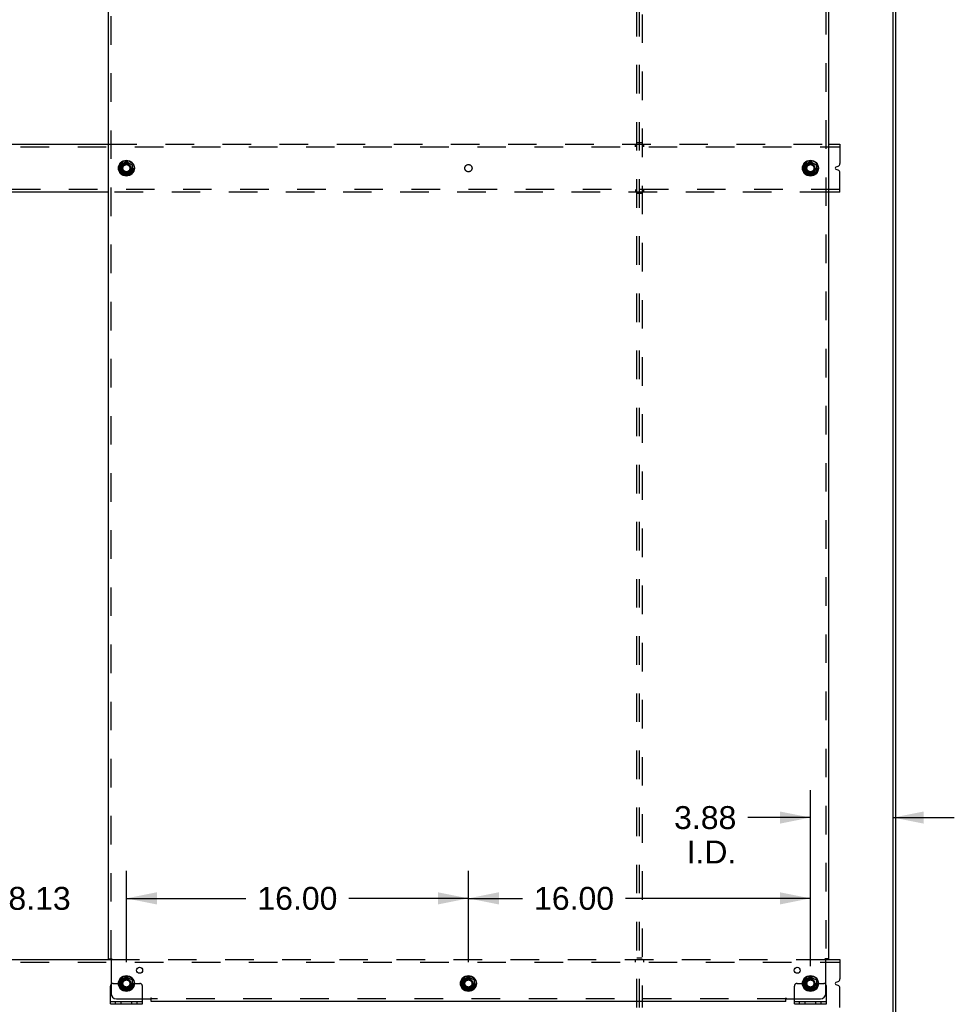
# Model space of a CAD drawing. Header units: inches. Extents: x 0 to 243, y 0 to 157.
# Tile 20 of 27: x 154 to 198, y 53 to 99. Entities that reach past the tile are written whole.
import ezdxf

# ---------------------------------------------------------------- set-up
doc = ezdxf.new("R2010")
doc.units = ezdxf.units.IN
doc.header["$LTSCALE"] = 13.357143
doc.header["$MEASUREMENT"] = 0
doc.linetypes.add('DOT', pattern=[0.2, 0.1, -0.1])
doc.linetypes.add('HIDDEN', pattern=[0.2, 0.1, -0.1])
doc.layers.get('0').update_dxf_attribs({"linetype": 'CONTINUOUS'})
for name, color, linetype in [('DEFAULT_2', 8, 'HIDDEN'), ('DIMENSIONS', 7, 'CONTINUOUS'), ('SUBPANELS', 7, 'CONTINUOUS')]:
    doc.layers.add(name, color=color, linetype=linetype)
doc.styles.get("Standard").update_dxf_attribs({"font": 'arial.ttf'})
doc.dimstyles.new('DIMSTYLE_1', dxfattribs={"dimtxt": 1.071429, "dimasz": 1.428571, "dimexe": 0.09, "dimexo": 0.07, "dimgap": 0.0375, "dimtad": 0, "dimtih": 1, "dimtoh": 1, "dimzin": 4, "dimdsep": 46, "dimtxsty": 'Standard', "dimblk": '_FILLED', "dimblk1": '_FILLED', "dimblk2": '_FILLED', "dimcen": 0.09, "dimazin": 1, "dimtfac": 1, "dimtdec": 3, "dimtofl": 0, "dimtmove": 0, "dimatfit": 3, "dimldrblk": '_FILLED', "dimfxl": 0, "dimtolj": 1, "dimtzin": 4, "dimarcsym": 0})

# ---------------------------------------------------------------- blocks, each defined once
blk = doc.blocks.new('_FILLED')
at = {"color": 0, "linetype": 'ByBlock'}
blk.add_solid([(0, 0), (-1, 0.2), (-1, -0.2)], dxfattribs=at)
blk = doc.blocks.new('*D5')
at = {"layer": 'DIMENSIONS', "color": 2, "linetype": 'Continuous'}
for p, q in [((191.166, 54.277), (191.166, 62.518)), ((195.041, 59.009), (195.041, 62.518)), ((191.166, 61.233), (188.237, 61.233)), ((195.041, 61.233), (197.898, 61.233))]:
    blk.add_line(p, q, dxfattribs=at)
at = {"layer": 'DIMENSIONS', "color": 2, "linetype": 'Continuous', "xscale": 1.4285714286, "yscale": 1.4285714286, "zscale": 1.4285714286}
blk.add_blockref('_FILLED', (191.166, 61.233), dxfattribs=at)
at = {"layer": 'DIMENSIONS', "color": 2, "linetype": 'Continuous', "xscale": 1.4285714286, "yscale": 1.4285714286, "zscale": 1.4285714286, "rotation": 180}
blk.add_blockref('_FILLED', (195.041, 61.233), dxfattribs=at)
at = {"layer": 'DIMENSIONS', "color": 2, "linetype": 'Continuous', "insert": (187.701, 61.768), "char_height": 1.0714, "width": 2.91158, "attachment_point": 3, "line_spacing_factor": 0.9}
blk.add_mtext('3.88\\PI.D.', dxfattribs=at)
blk = doc.blocks.new('*D14')
at = {"layer": 'DIMENSIONS', "color": 2, "linetype": 'Continuous'}
for p, q in [((175.166, 54.475), (175.166, 58.741)), ((191.166, 54.475), (191.166, 58.741)), ((175.166, 57.455), (177.701, 57.455)), ((191.166, 57.455), (182.516, 57.455))]:
    blk.add_line(p, q, dxfattribs=at)
at = {"layer": 'DIMENSIONS', "color": 2, "linetype": 'Continuous', "xscale": 1.4285714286, "yscale": 1.4285714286, "zscale": 1.4285714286, "rotation": 180}
blk.add_blockref('_FILLED', (175.166, 57.455), dxfattribs=at)
at = {"layer": 'DIMENSIONS', "color": 2, "linetype": 'Continuous', "xscale": 1.4285714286, "yscale": 1.4285714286, "zscale": 1.4285714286}
blk.add_blockref('_FILLED', (191.166, 57.455), dxfattribs=at)
at = {"layer": 'DIMENSIONS', "color": 2, "linetype": 'Continuous', "insert": (180.109, 57.991), "char_height": 1.0714, "width": 3.74403, "attachment_point": 2, "line_spacing_factor": 0.9}
blk.add_mtext('16.00', dxfattribs=at)
blk = doc.blocks.new('*D15')
at = {"layer": 'DIMENSIONS', "color": 2, "linetype": 'Continuous'}
for p, q in [((159.166, 54.475), (159.166, 58.741)), ((175.166, 54.475), (175.166, 58.741)), ((159.166, 57.455), (164.758, 57.455)), ((175.166, 57.455), (169.573, 57.455))]:
    blk.add_line(p, q, dxfattribs=at)
at = {"layer": 'DIMENSIONS', "color": 2, "linetype": 'Continuous', "xscale": 1.4285714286, "yscale": 1.4285714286, "zscale": 1.4285714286, "rotation": 180}
blk.add_blockref('_FILLED', (159.166, 57.455), dxfattribs=at)
at = {"layer": 'DIMENSIONS', "color": 2, "linetype": 'Continuous', "xscale": 1.4285714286, "yscale": 1.4285714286, "zscale": 1.4285714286}
blk.add_blockref('_FILLED', (175.166, 57.455), dxfattribs=at)
at = {"layer": 'DIMENSIONS', "color": 2, "linetype": 'Continuous', "insert": (167.166, 57.991), "char_height": 1.0714, "width": 3.74403, "attachment_point": 2, "line_spacing_factor": 0.9}
blk.add_mtext('16.00', dxfattribs=at)
blk = doc.blocks.new('*D16')
at = {"layer": 'DIMENSIONS', "color": 2, "linetype": 'Continuous'}
for p, q in [((151.041, 54.475), (151.041, 58.741)), ((159.166, 54.475), (159.166, 58.741)), ((151.041, 57.455), (148.184, 57.455)), ((159.166, 57.455), (162.023, 57.455))]:
    blk.add_line(p, q, dxfattribs=at)
at = {"layer": 'DIMENSIONS', "color": 2, "linetype": 'Continuous', "xscale": 1.4285714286, "yscale": 1.4285714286, "zscale": 1.4285714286}
blk.add_blockref('_FILLED', (151.041, 57.455), dxfattribs=at)
at = {"layer": 'DIMENSIONS', "color": 2, "linetype": 'Continuous', "xscale": 1.4285714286, "yscale": 1.4285714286, "zscale": 1.4285714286, "rotation": 180}
blk.add_blockref('_FILLED', (159.166, 57.455), dxfattribs=at)
at = {"layer": 'DIMENSIONS', "color": 2, "linetype": 'Continuous', "insert": (155.103, 57.991), "char_height": 1.0714, "width": 2.91158, "attachment_point": 2, "line_spacing_factor": 0.9}
blk.add_mtext('8.13', dxfattribs=at)

msp = doc.modelspace()

# ---------------------------------------------------------------- linework, layer by layer
at = {"color": 7, "linetype": 'Continuous'}
for p, q in [((195.041, 44.725), (195.041, 134.475)), ((195.166, 44.725), (195.166, 134.475)), ((151.885, 92.725), (158.322, 92.725)), ((192.01, 92.725), (192.541, 92.725)), ((192.541, 92.725), (192.541, 91.812)), ((158.888, 91.754), (158.888, 91.446)), ((158.893, 91.763), (159.161, 91.918)), ((159.171, 91.918), (159.438, 91.763)), ((159.443, 91.754), (159.443, 91.446)), ((190.888, 91.754), (190.888, 91.446)), ((190.893, 91.763), (191.161, 91.918)), ((191.171, 91.918), (191.438, 91.763)), ((191.443, 91.754), (191.443, 91.446)), ((192.369, 91.658), (192.464, 91.697)), ((159.161, 91.283), (158.893, 91.437)), ((159.438, 91.437), (159.171, 91.283)), ((191.161, 91.283), (190.893, 91.437)), ((191.438, 91.437), (191.171, 91.283)), ((192.464, 91.503), (192.369, 91.542)), ((192.541, 90.475), (192.541, 91.388)), ((158.322, 90.475), (151.885, 90.475)), ((192.541, 90.475), (192.01, 90.475)), ((151.764, 54.6), (158.443, 54.6)), ((191.889, 54.6), (192.541, 54.6)), ((192.541, 54.6), (192.541, 53.687)), ((158.888, 53.629), (158.888, 53.321)), ((158.893, 53.638), (159.161, 53.793)), ((159.171, 53.793), (159.438, 53.638)), ((159.443, 53.629), (159.443, 53.321)), ((174.888, 53.629), (174.888, 53.321)), ((174.893, 53.638), (175.161, 53.793)), ((175.171, 53.793), (175.438, 53.638)), ((175.443, 53.629), (175.443, 53.321)), ((190.888, 53.629), (190.888, 53.321)), ((190.893, 53.638), (191.161, 53.793)), ((191.171, 53.793), (191.438, 53.638)), ((191.443, 53.629), (191.443, 53.321)), ((192.369, 53.533), (192.464, 53.572)), ((192.464, 53.378), (192.369, 53.417)), ((159.161, 53.158), (158.893, 53.312)), ((159.438, 53.312), (159.171, 53.158)), ((175.161, 53.158), (174.893, 53.312)), ((175.438, 53.312), (175.171, 53.158)), ((191.161, 53.158), (190.893, 53.312)), ((191.438, 53.312), (191.171, 53.158)), ((192.541, 52.35), (192.541, 53.263)), ((158.416, 52.527), (158.416, 52.631)), ((158.416, 52.527), (159.916, 52.527)), ((159.916, 52.527), (159.916, 52.631)), ((190.416, 52.527), (190.416, 52.631)), ((190.416, 52.527), (191.916, 52.527)), ((191.916, 52.527), (191.916, 52.631))]:
    msp.add_line(p, q, dxfattribs=at)
at = {"color": 3, "linetype": 'Continuous'}
for p, q in [((158.416, 52.631), (158.416, 53.35)), ((191.916, 52.631), (191.916, 53.35)), ((158.416, 52.631), (159.916, 52.631)), ((159.916, 52.631), (159.916, 52.756)), ((190.416, 52.631), (190.416, 52.756)), ((190.416, 52.631), (191.916, 52.631))]:
    msp.add_line(p, q, dxfattribs=at)
at = {"color": 7, "linetype": 'Continuous'}
for centre, radius in [((159.166, 91.6), 0.372), ((159.166, 91.6), 0.356), ((159.166, 91.6), 0.204), ((159.166, 91.6), 0.183), ((159.166, 91.6), 0.183), ((191.166, 91.6), 0.372), ((191.166, 91.6), 0.356), ((191.166, 91.6), 0.204), ((191.166, 91.6), 0.183), ((191.166, 91.6), 0.183), ((159.166, 53.475), 0.372), ((159.166, 53.475), 0.356), ((159.166, 53.475), 0.204), ((159.166, 53.475), 0.183), ((159.166, 53.475), 0.183), ((175.166, 53.475), 0.372), ((175.166, 53.475), 0.356), ((175.166, 53.475), 0.204), ((175.166, 53.475), 0.183), ((175.166, 53.475), 0.183), ((191.166, 53.475), 0.372), ((191.166, 53.475), 0.356), ((191.166, 53.475), 0.204), ((191.166, 53.475), 0.183), ((191.166, 53.475), 0.183)]:
    msp.add_circle(centre, radius, dxfattribs=at)
for centre, radius, start, end in [((158.898, 91.754), 0.01, 120.0108, 179.9876), ((159.166, 91.909), 0.01, 60, 119.9873), ((159.433, 91.754), 0.01, 0, 60), ((190.898, 91.754), 0.01, 120.0108, 179.9876), ((191.166, 91.909), 0.01, 60, 119.9873), ((191.433, 91.754), 0.01, 0, 60), ((192.393, 91.6), 0.0625, 112.5, 247.5), ((192.416, 91.812), 0.125, 292.5, 360), ((158.898, 91.446), 0.01, 180.0113, 239.988), ((159.166, 91.291), 0.01, 240.0117, 300), ((159.433, 91.446), 0.01, 300, 360), ((190.898, 91.446), 0.01, 180.0113, 239.988), ((191.166, 91.291), 0.01, 240.0117, 300), ((191.433, 91.446), 0.01, 300, 360), ((192.416, 91.388), 0.125, 0, 67.5), ((158.898, 53.629), 0.01, 120.0108, 179.9876), ((159.166, 53.784), 0.01, 60, 119.9873), ((159.433, 53.629), 0.01, 0, 60), ((174.898, 53.629), 0.01, 120.0108, 179.9876), ((175.166, 53.784), 0.01, 60, 119.9873), ((175.433, 53.629), 0.01, 0, 60), ((190.898, 53.629), 0.01, 120.0108, 179.9876), ((191.166, 53.784), 0.01, 60, 119.9873), ((191.433, 53.629), 0.01, 0, 60), ((192.393, 53.475), 0.0625, 112.5, 247.5), ((192.416, 53.687), 0.125, 292.5, 360), ((158.898, 53.321), 0.01, 180.0113, 239.988), ((159.166, 53.166), 0.01, 240.0117, 300), ((159.433, 53.321), 0.01, 300, 360), ((174.898, 53.321), 0.01, 180.0113, 239.988), ((175.166, 53.166), 0.01, 240.0117, 300), ((175.433, 53.321), 0.01, 300, 360), ((190.898, 53.321), 0.01, 180.0113, 239.988), ((191.166, 53.166), 0.01, 240.0117, 300), ((191.433, 53.321), 0.01, 300, 360), ((192.416, 53.263), 0.125, 0, 67.5)]:
    msp.add_arc(centre, radius, start, end, dxfattribs=at)
at = {"color": 3, "linetype": 'Continuous'}
for centre, start, end in [((158.541, 53.35), 138.702, 180), ((191.791, 53.35), 0, 41.298)]:
    msp.add_arc(centre, 0.125, start, end, dxfattribs=at)
at = {"layer": 'DEFAULT_2', "color": 8, "linetype": 'HIDDEN'}
for p, q in [((183.041, 52.35), (183.041, 130.85)), ((183.166, 52.35), (183.166, 130.85)), ((183.291, 130.85), (183.291, 52.35)), ((79.416, 92.6), (192.541, 92.6)), ((158.322, 92.725), (192.01, 92.725)), ((182.978, 92.6), (182.978, 92.725)), ((183.291, 92.788), (183.041, 92.788)), ((183.353, 92.725), (183.353, 92.6)), ((192.541, 90.6), (79.416, 90.6)), ((192.01, 90.475), (158.322, 90.475)), ((182.978, 90.6), (182.978, 90.475)), ((183.291, 90.413), (183.041, 90.413)), ((183.353, 90.6), (183.353, 90.475)), ((79.416, 54.475), (192.541, 54.475)), ((158.443, 54.6), (191.889, 54.6)), ((182.978, 54.475), (182.978, 54.6)), ((183.291, 54.663), (183.041, 54.663)), ((183.353, 54.6), (183.353, 54.475)), ((158.541, 53.475), (158.63, 53.475)), ((158.63, 53.475), (158.691, 53.475)), ((158.691, 53.475), (158.991, 53.475)), ((159.341, 53.475), (159.791, 53.475)), ((190.541, 53.475), (190.63, 53.475)), ((190.63, 53.475), (190.691, 53.475)), ((190.691, 53.475), (190.991, 53.475)), ((191.341, 53.475), (191.791, 53.475)), ((159.916, 52.756), (159.916, 53.35)), ((190.416, 52.756), (190.416, 53.35)), ((158.663, 52.527), (158.663, 52.631)), ((158.919, 52.527), (158.919, 52.631)), ((159.413, 52.527), (159.413, 52.631)), ((159.669, 52.527), (159.669, 52.631)), ((190.663, 52.527), (190.663, 52.631)), ((190.919, 52.527), (190.919, 52.631)), ((191.413, 52.527), (191.413, 52.631)), ((191.669, 52.527), (191.669, 52.631))]:
    msp.add_line(p, q, dxfattribs=at)
for centre, radius in [((159.166, 91.6), 0.318), ((159.166, 91.6), 0.166), ((191.166, 91.6), 0.318), ((191.166, 91.6), 0.166), ((159.166, 53.475), 0.318), ((159.166, 53.475), 0.166), ((175.166, 53.475), 0.318), ((175.166, 53.475), 0.166), ((191.166, 53.475), 0.318), ((191.166, 53.475), 0.166)]:
    msp.add_circle(centre, radius, dxfattribs=at)
at = {"layer": 'DEFAULT_2', "color": 8, "linetype": 'DOT'}
for centre in [(159.166, 91.6), (175.166, 91.6), (191.166, 91.6), (159.166, 53.475), (175.166, 53.475), (191.166, 53.475)]:
    msp.add_circle(centre, 0.17, dxfattribs=at)
at = {"layer": 'DEFAULT_2', "color": 8, "linetype": 'HIDDEN'}
for centre, radius, start, end in [((158.541, 53.35), 0.125, 90, 138.702), ((159.166, 53.475), 0.175, 180, 360), ((159.791, 53.35), 0.125, 0, 90), ((190.541, 53.35), 0.125, 90, 180), ((191.166, 53.475), 0.175, 180, 360), ((191.791, 53.35), 0.125, 41.298, 90)]:
    msp.add_arc(centre, radius, start, end, dxfattribs=at)
at = {"layer": 'SUBPANELS', "color": 3, "linetype": 'Continuous'}
for p, q in [((158.322, 54.631), (158.322, 128.569)), ((192.01, 128.569), (192.01, 54.631)), ((158.322, 54.631), (158.408, 54.631)), ((158.428, 54.614), (158.435, 54.608)), ((158.447, 54.596), (158.447, 53.006)), ((191.885, 53.006), (191.885, 54.596)), ((192.01, 54.631), (191.923, 54.631)), ((158.697, 52.756), (160.287, 52.756)), ((160.322, 52.631), (160.322, 52.718)), ((190.01, 52.631), (160.322, 52.631)), ((190.01, 52.631), (190.01, 52.718)), ((190.027, 52.738), (190.033, 52.744)), ((190.045, 52.756), (191.635, 52.756))]:
    msp.add_line(p, q, dxfattribs=at)
at = {"layer": 'SUBPANELS', "color": 8, "linetype": 'HIDDEN'}
for p, q in [((158.447, 54.631), (158.447, 128.569)), ((191.885, 128.569), (191.885, 54.631)), ((158.408, 54.631), (158.488, 54.631)), ((191.923, 54.631), (191.844, 54.631)), ((160.322, 52.718), (160.322, 52.797)), ((190.01, 52.756), (160.322, 52.756)), ((190.01, 52.718), (190.01, 52.797))]:
    msp.add_line(p, q, dxfattribs=at)
at = {"layer": 'SUBPANELS', "color": 3, "linetype": 'Continuous'}
for points in [[(158.408, 54.631), (158.411, 54.63), (158.413, 54.628), (158.415, 54.627), (158.417, 54.625), (158.419, 54.623), (158.42, 54.622), (158.422, 54.62), (158.424, 54.619), (158.425, 54.617), (158.427, 54.616), (158.428, 54.614)], [(158.435, 54.608), (158.437, 54.606), (158.438, 54.604), (158.44, 54.602), (158.442, 54.601), (158.444, 54.599), (158.446, 54.597), (158.447, 54.596)], [(191.903, 54.614), (191.897, 54.608), (191.895, 54.606), (191.893, 54.604), (191.891, 54.602), (191.889, 54.601), (191.888, 54.599), (191.886, 54.597), (191.885, 54.596)], [(191.923, 54.631), (191.921, 54.63), (191.919, 54.628), (191.917, 54.627), (191.915, 54.625), (191.913, 54.623), (191.911, 54.622), (191.909, 54.62), (191.908, 54.619), (191.906, 54.617), (191.905, 54.616), (191.903, 54.614)], [(160.305, 52.738), (160.299, 52.744), (160.297, 52.746), (160.295, 52.748), (160.293, 52.75), (160.291, 52.751), (160.29, 52.753), (160.288, 52.755), (160.287, 52.756)], [(160.322, 52.718), (160.32, 52.72), (160.319, 52.722), (160.317, 52.724), (160.316, 52.726), (160.314, 52.728), (160.313, 52.73), (160.311, 52.731), (160.31, 52.733), (160.308, 52.735), (160.307, 52.736), (160.305, 52.738)], [(190.01, 52.718), (190.011, 52.72), (190.013, 52.722), (190.014, 52.724), (190.016, 52.726), (190.017, 52.728), (190.019, 52.73), (190.02, 52.731), (190.022, 52.733), (190.024, 52.735), (190.025, 52.736), (190.027, 52.738)], [(190.033, 52.744), (190.035, 52.746), (190.037, 52.748), (190.039, 52.75), (190.04, 52.751), (190.042, 52.753), (190.043, 52.755), (190.045, 52.756)]]:
    msp.add_lwpolyline(points, dxfattribs=at)
at = {"layer": 'SUBPANELS', "color": 8, "linetype": 'HIDDEN'}
for points in [[(158.466, 54.609), (158.462, 54.606), (158.459, 54.605), (158.457, 54.603), (158.455, 54.602), (158.453, 54.6), (158.451, 54.599), (158.449, 54.597), (158.447, 54.596)], [(158.488, 54.631), (158.487, 54.63), (158.486, 54.628), (158.486, 54.626), (158.485, 54.625), (158.484, 54.623), (158.482, 54.621), (158.481, 54.62), (158.48, 54.618), (158.478, 54.617), (158.476, 54.616), (158.474, 54.614), (158.473, 54.613), (158.471, 54.612), (158.468, 54.61), (158.466, 54.609)], [(191.844, 54.631), (191.844, 54.63), (191.845, 54.628), (191.846, 54.626), (191.847, 54.625), (191.848, 54.623), (191.849, 54.621), (191.851, 54.62), (191.852, 54.618), (191.854, 54.617), (191.855, 54.616), (191.857, 54.614), (191.859, 54.613), (191.861, 54.612), (191.863, 54.61), (191.865, 54.609), (191.87, 54.606)], [(191.87, 54.606), (191.872, 54.605), (191.874, 54.603), (191.877, 54.602), (191.879, 54.6), (191.881, 54.599), (191.883, 54.597), (191.885, 54.596)], [(160.297, 52.771), (160.295, 52.769), (160.294, 52.766), (160.292, 52.764), (160.291, 52.762), (160.29, 52.76), (160.288, 52.758), (160.287, 52.756)], [(160.322, 52.797), (160.32, 52.796), (160.318, 52.796), (160.317, 52.795), (160.315, 52.794), (160.314, 52.793), (160.312, 52.792), (160.311, 52.79), (160.309, 52.789), (160.308, 52.787), (160.306, 52.786), (160.305, 52.784), (160.304, 52.782), (160.302, 52.78), (160.301, 52.778), (160.3, 52.776), (160.297, 52.771)], [(190.01, 52.797), (190.011, 52.796), (190.013, 52.796), (190.015, 52.795), (190.016, 52.794), (190.018, 52.793), (190.019, 52.792), (190.021, 52.79), (190.022, 52.789), (190.024, 52.787), (190.025, 52.786), (190.027, 52.784), (190.028, 52.782), (190.029, 52.78), (190.031, 52.778), (190.032, 52.776)], [(190.032, 52.776), (190.035, 52.771), (190.036, 52.769), (190.038, 52.766), (190.039, 52.764), (190.041, 52.762), (190.042, 52.76), (190.043, 52.758), (190.045, 52.756)]]:
    msp.add_lwpolyline(points, dxfattribs=at)
for centre in [(159.166, 91.6), (191.166, 91.6), (159.166, 53.475), (175.166, 53.475), (191.166, 53.475)]:
    msp.add_circle(centre, 0.25, dxfattribs=at)
at = {"layer": 'SUBPANELS', "color": 3, "linetype": 'Continuous'}
for centre in [(159.784, 54.094), (190.547, 54.094)]:
    msp.add_circle(centre, 0.141, dxfattribs=at)
for centre, start, end in [((158.697, 53.006), 180, 270), ((191.635, 53.006), 270, 360)]:
    msp.add_arc(centre, 0.25, start, end, dxfattribs=at)

# ---------------------------------------------------------------- dimensions: what is measured, and where the dimension line sits
at = {"layer": 'DIMENSIONS', "color": 2, "linetype": 'Continuous'}
dim = msp.add_linear_dim(base=(191.16576476, 61.232546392), p1=(195.04076476, 58.939150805), p2=(191.16576476, 54.206658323), angle=180, text='<>\\PI.D.', dimstyle='DIMSTYLE_1', dxfattribs=at)
dim.commit()
dim.dimension.update_dxf_attribs({"geometry": '*D5', "text_midpoint": (186.245405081, 60.428974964), "dimtype": 160})
dim = msp.add_linear_dim(base=(159.16576476, 57.455387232), p1=(151.04076476, 54.405050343), p2=(159.16576476, 54.405050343), dimstyle='DIMSTYLE_1', dxfattribs=at)
dim.commit()
dim.dimension.update_dxf_attribs({"geometry": '*D16', "text_midpoint": (155.097896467, 57.449412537), "dimtype": 160})
for base, p1, p2, picture, middle in [((159.166, 57.455), (175.166, 54.405), (159.166, 54.405), '*D15', (167.211, 57.449)), ((175.166, 57.455), (191.166, 54.405), (175.166, 54.405), '*D14', (180.154, 57.449))]:
    dim = msp.add_linear_dim(base=base, p1=p1, p2=p2, angle=180, dimstyle='DIMSTYLE_1', dxfattribs=at)
    dim.commit()
    dim.dimension.update_dxf_attribs({"geometry": picture, "text_midpoint": middle, "dimtype": 160})

doc.saveas('drawing.dxf')
